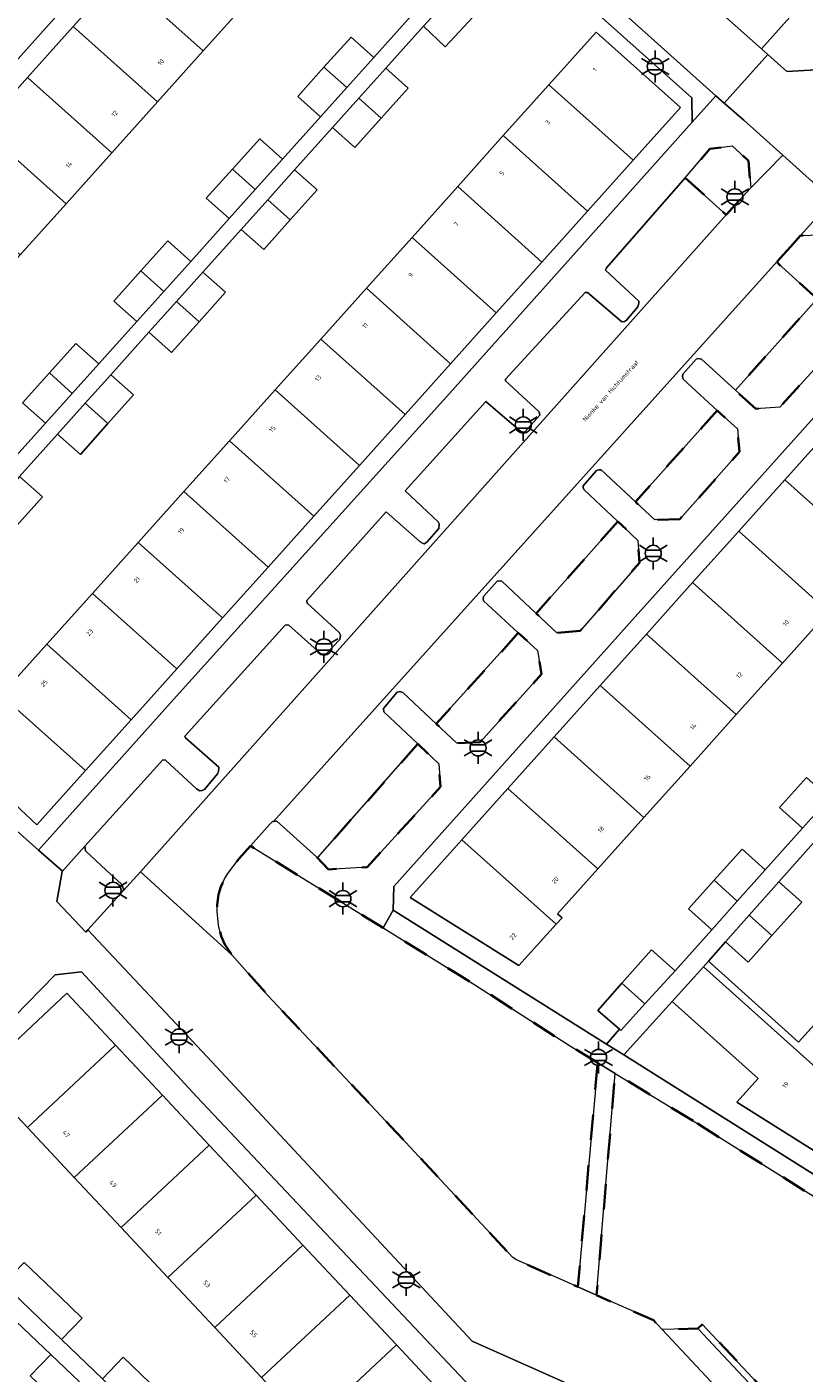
# Model space of a CAD drawing. Extents: x 105780 to 185197, y 477999 to 525027.
# Tile 23 of 256: x 105867 to 105928, y 478611 to 478717. Entities that reach past the tile are written whole.
import ezdxf
from ezdxf.enums import TextEntityAlignment as Align

# ---------------------------------------------------------------- set-up
doc = ezdxf.new("R2010")
doc.units = 0
doc.linetypes.add('XX-HIDDEN', pattern=[4, 2, -2])
for name, color, linetype, lineweight in [('B-GV-GR-HAAG_01-G', 252, 'GR-HAAG1', 13), ('B-GV-GR-MATERIAALGRENS-G', 252, 'XX-HIDDEN', 35), ('B-RO-IE-MEUBILAIR_WEGMEUBILAIR-S', 252, 'Continuous', 25), ('B-XX-KG-KADASTRAAL_BEBOUWING-G', 252, 'Continuous', 20), ('B1-WE-OG-BEBOUWING-T18', 7, 'Continuous', 18), ('B1-WE-OG-TERREIN_ERF-GV', 252, 'Continuous', 18), ('B1-WE-OG-TOPOGRAFIE-T18', 10, 'Continuous', 18), ('B1-WE-VH-VERHARDING_ASFALT-GV', 252, 'Continuous', 18), ('B1-WE-VH-VERHARDING_BETONSTRAATSTEEN-GV', 252, 'Continuous', 18), ('B1-WE-VH-VERHARDING_TEGEL-GV', 252, 'Continuous', 18)]:
    doc.layers.add(name, color=color, linetype=linetype, lineweight=lineweight)
doc.styles.add('NLCS-ISO', font='NLCS-ISO.ttf')
doc.styles.add('NLCS-ISO-M200-T18', font='NLCS-ISO.ttf', dxfattribs={"height": 0.36})
doc.linetypes.add('GR-HAAG1', pattern='A,6,[176,NLCS.shx,S=0.125,R=0,X=0,Y=0],-2', length=8)

# ---------------------------------------------------------------- blocks, each defined once
blk = doc.blocks.new('B-SIE-WEG_LICHTMAST-SO')
at = {"ltscale": 0.1}
for p, q in [((0, 1.27), (0, 2.53)), ((-1.1, 0.63), (-2.19, 1.27)), ((1.1, 0.63), (2.19, 1.27)), ((-1.1, -0.63), (-2.19, -1.27)), ((0, -1.27), (0, -2.53)), ((1.1, -0.63), (2.19, -1.27))]:
    blk.add_line(p, q, dxfattribs=at)
at = {"flags": 128}
for points in [[(-1.16, 0.5), (1.16, 0.5)], [(-1.16, -0.5), (1.16, -0.5)]]:
    blk.add_lwpolyline(points, dxfattribs=at)
at = {"ltscale": 0.1}
blk.add_circle((0, 0), 1.27, dxfattribs=at)
at = {"style": 'NLCS-ISO'}
blk.add_attdef('TYPE', text='', height=1.8, dxfattribs=at).set_placement((0, 2.53), align=Align.BOTTOM_CENTER)

msp = doc.modelspace()

# ---------------------------------------------------------------- linework, layer by layer
at = {"layer": 'B-GV-GR-HAAG_01-G', "flags": 128}
msp.add_lwpolyline([(105871.512, 478652.225), (105869.728, 478650.247), (105869.715, 478650.232), (105869.296, 478647.863), (105871.571, 478645.431), (105871.738, 478645.616), (105874.535, 478648.701), (105874.567, 478648.859), (105874.413, 478649.224), (105873.177, 478650.332), (105871.569, 478651.874)], close=True, dxfattribs=at)
at = {"layer": 'B-GV-GR-MATERIAALGRENS-G', "flags": 128}
for points in [[(105918.942, 478705.067), (105922.171, 478702.14), (105923.183, 478703.261), (105924.109, 478704.286), (105923.933, 478706.412), (105922.635, 478707.596), (105920.893, 478707.35)], [(105927.253, 478699.608), (105926.208, 478698.445), (105926.273, 478698.295), (105929.363, 478695.511), (105922.9, 478688.284), (105924.51, 478686.803), (105926.416, 478686.934), (105934.011, 478695.289), (105934.029, 478697.259), (105930.329, 478700.597), (105928.049, 478700.495)], [(105921.467, 478686.684), (105915.006, 478679.459), (105916.544, 478678.038), (105918.511, 478678.077), (105923.233, 478683.404), (105923.058, 478685.221)], [(105913.61, 478677.898), (105907.162, 478670.629), (105908.786, 478669.102), (105910.644, 478669.241), (105912.839, 478671.775), (105915.314, 478674.632), (105915.199, 478676.395)], [(105905.75, 478669.092), (105899.267, 478661.903), (105900.894, 478660.379), (105902.726, 478660.45), (105907.578, 478665.84), (105907.268, 478667.689)], [(105897.808, 478660.313), (105890.101, 478651.534), (105889.983, 478651.404), (105889.823, 478651.368), (105890.751, 478650.397), (105893.801, 478650.568), (105899.591, 478656.912), (105899.473, 478658.732)], [(105912.021, 478635.109), (105909.797, 478636.462), (105902.324, 478641.27), (105900.839, 478642.191), (105895.075, 478645.764), (105884.596, 478652.26), (105883.709, 478651.26), (105882.801, 478650.078), (105882.518, 478649.605), (105882.25, 478649.028), (105882.06, 478648.397), (105881.956, 478647.599), (105881.953, 478647.073), (105882.054, 478645.978), (105882.277, 478645.115), (105882.569, 478644.454), (105883.115, 478643.649), (105885.958, 478640.432), (105896.135, 478629.599), (105905.319, 478619.703), (105905.595, 478619.525), (105910.452, 478617.382)], [(105919.553, 478630.513), (105913.404, 478634.267), (105912.294, 478621.137), (105912.185, 478619.855), (105911.937, 478616.726), (105916.429, 478614.744), (105917.104, 478614.023), (105919.923, 478614.089), (105920.288, 478614.431), (105928.677, 478605.488), (105932.425, 478605.882), (105932.217, 478606.101), (105938.255, 478612.859), (105938.707, 478612.572), (105959.538, 478599.356), (105963.018, 478597.24), (105965.579, 478595.683), (105965.719, 478595.922), (105967.988, 478599.314), (105968.39, 478599.915)]]:
    msp.add_lwpolyline(points, close=True, dxfattribs=at)
at = {"layer": 'B-XX-KG-KADASTRAAL_BEBOUWING-G', "flags": 128}
for points in [[(105877.816, 478725.093), (105874.203, 478721.065), (105880.858, 478715.096), (105884.471, 478719.125)], [(105874.203, 478721.065), (105870.59, 478717.036), (105877.245, 478711.067), (105880.858, 478715.096)], [(105902.181, 478717.795), (105900.381, 478719.409), (105898.248, 478717.05), (105899.96, 478715.423)], [(105870.59, 478717.036), (105866.977, 478713.007), (105873.632, 478707.039), (105877.245, 478711.067)], [(105894.335, 478714.593), (105892.543, 478716.2), (105890.398, 478713.81), (105892.191, 478712.202)], [(105908.172, 478712.422), (105914.828, 478706.453), (105918.567, 478710.622), (105911.911, 478716.591)], [(105892.191, 478712.202), (105890.398, 478713.81), (105888.321, 478711.497), (105890.116, 478709.888)], [(105895.284, 478713.743), (105893.162, 478711.375), (105894.926, 478709.793), (105897.051, 478712.169)], [(105866.977, 478713.007), (105863.364, 478708.979), (105870.019, 478703.01), (105873.632, 478707.039)], [(105908.172, 478712.422), (105904.567, 478708.402), (105911.223, 478702.433), (105914.828, 478706.453)], [(105894.926, 478709.793), (105893.162, 478711.375), (105891.067, 478709.037), (105892.839, 478707.458)], [(105863.364, 478708.979), (105859.751, 478704.95), (105866.407, 478698.981), (105870.019, 478703.01)], [(105887.125, 478706.552), (105885.328, 478708.163), (105883.167, 478705.756), (105884.965, 478704.143)], [(105904.567, 478708.402), (105900.961, 478704.381), (105907.617, 478698.412), (105911.223, 478702.433)], [(105884.965, 478704.143), (105883.167, 478705.756), (105881.099, 478703.453), (105882.9, 478701.839)], [(105888.077, 478705.7), (105885.954, 478703.331), (105887.727, 478701.741), (105889.853, 478704.118)], [(105900.961, 478704.381), (105897.356, 478700.361), (105904.012, 478694.392), (105907.617, 478698.412)], [(105887.727, 478701.741), (105885.954, 478703.331), (105883.852, 478700.986), (105885.634, 478699.399)], [(105879.869, 478698.459), (105878.066, 478700.075), (105875.936, 478697.703), (105877.74, 478696.085)], [(105897.356, 478700.361), (105893.75, 478696.34), (105900.406, 478690.371), (105904.012, 478694.392)], [(105877.74, 478696.085), (105875.936, 478697.703), (105873.804, 478695.328), (105875.61, 478693.708)], [(105880.822, 478697.605), (105878.746, 478695.288), (105880.529, 478693.689), (105882.608, 478696.015)], [(105893.75, 478696.34), (105890.145, 478692.32), (105896.8, 478686.351), (105900.406, 478690.371)], [(105880.529, 478693.689), (105878.746, 478695.288), (105876.564, 478692.854), (105878.355, 478691.258)], [(105890.145, 478692.32), (105886.539, 478688.299), (105893.195, 478682.33), (105896.8, 478686.351)], [(105872.606, 478690.358), (105870.797, 478691.979), (105868.705, 478689.649), (105870.515, 478688.026)], [(105870.515, 478688.026), (105868.705, 478689.649), (105866.589, 478687.292), (105868.4, 478685.667)], [(105873.561, 478689.503), (105871.537, 478687.245), (105873.33, 478685.637), (105875.356, 478687.904)], [(105886.539, 478688.299), (105882.933, 478684.279), (105889.589, 478678.31), (105893.195, 478682.33)], [(105873.33, 478685.637), (105871.537, 478687.245), (105869.357, 478684.811), (105871.157, 478683.207)], [(105930.459, 478685.268), (105926.812, 478681.202), (105933.915, 478674.832), (105937.562, 478678.899)], [(105882.933, 478684.279), (105879.328, 478680.258), (105885.984, 478674.289), (105889.589, 478678.31)], [(105866.353, 478681.46), (105864.328, 478679.2), (105866.131, 478677.584), (105868.158, 478679.852)], [(105926.812, 478681.202), (105923.165, 478677.135), (105930.268, 478670.765), (105933.915, 478674.832)], [(105879.328, 478680.258), (105875.722, 478676.238), (105882.378, 478670.269), (105885.984, 478674.289)], [(105875.722, 478676.238), (105872.117, 478672.217), (105878.773, 478666.249), (105882.378, 478670.269)], [(105923.165, 478677.135), (105919.518, 478673.068), (105926.621, 478666.699), (105930.268, 478670.765)], [(105919.518, 478673.068), (105915.871, 478669.002), (105922.974, 478662.632), (105926.621, 478666.699)], [(105872.117, 478672.217), (105868.511, 478668.197), (105875.167, 478662.228), (105878.773, 478666.249)], [(105915.871, 478669.002), (105912.224, 478664.935), (105919.327, 478658.565), (105922.974, 478662.632)], [(105868.511, 478668.197), (105864.906, 478664.176), (105871.561, 478658.208), (105875.167, 478662.228)], [(105912.224, 478664.935), (105908.577, 478660.869), (105915.68, 478654.498), (105919.327, 478658.565)], [(105864.906, 478664.176), (105861.19, 478660.033), (105867.719, 478653.923), (105871.561, 478658.208)], [(105908.577, 478660.869), (105904.93, 478656.802), (105912.033, 478650.432), (105915.68, 478654.498)], [(105930.332, 478656.033), (105928.513, 478657.665), (105926.387, 478655.296), (105928.215, 478653.663)], [(105904.93, 478656.802), (105901.283, 478652.736), (105908.736, 478646.052), (105909.204, 478646.574), (105908.854, 478646.887), (105912.033, 478650.432)], [(105901.283, 478652.736), (105897.201, 478648.184), (105905.805, 478642.784), (105908.736, 478646.052)], [(105925.263, 478650.36), (105923.428, 478651.999), (105921.215, 478649.534), (105923.053, 478647.885)], [(105923.053, 478647.885), (105921.215, 478649.534), (105919.186, 478647.274), (105921.033, 478645.624)], [(105926.345, 478649.407), (105924, 478646.767), (105925.787, 478645.164), (105928.14, 478647.813)], [(105925.787, 478645.164), (105924, 478646.767), (105922.128, 478644.66), (105923.922, 478643.066)], [(105918.131, 478642.376), (105916.281, 478644.037), (105913.938, 478641.387), (105915.75, 478639.762)], [(105920.371, 478642.687), (105917.911, 478639.946), (105924.698, 478633.86), (105923.011, 478631.987), (105931.607, 478626.591), (105934.599, 478629.928)], [(105931.146, 478640.358), (105927.893, 478636.731), (105920.783, 478643.146), (105920.371, 478642.687), (105934.599, 478629.928), (105938.244, 478633.992)], [(105915.75, 478639.762), (105913.938, 478641.387), (105912.027, 478639.226), (105913.736, 478637.752), (105913.839, 478637.663)], [(105873.929, 478636.497), (105870.091, 478640.596), (105863.128, 478634.075), (105866.965, 478629.977)], [(105877.629, 478632.545), (105873.929, 478636.497), (105866.965, 478629.977), (105870.665, 478626.025)], [(105881.33, 478628.592), (105877.629, 478632.545), (105870.665, 478626.025), (105874.366, 478622.072)], [(105885.03, 478624.64), (105881.33, 478628.592), (105874.366, 478622.072), (105878.066, 478618.12)], [(105888.731, 478620.688), (105885.03, 478624.64), (105878.066, 478618.12), (105881.767, 478614.167)], [(105892.432, 478616.735), (105888.731, 478620.688), (105881.767, 478614.167), (105885.467, 478610.215)], [(105865.086, 478617.623), (105867.955, 478614.866), (105869.665, 478613.224), (105871.298, 478614.924), (105869.53, 478616.622), (105866.718, 478619.322)], [(105896.118, 478612.798), (105892.432, 478616.735), (105885.467, 478610.215), (105889.153, 478606.278)], [(105899.808, 478608.857), (105896.118, 478612.798), (105889.153, 478606.278), (105892.845, 478602.335)], [(105868.809, 478612.048), (105867.185, 478610.347), (105869.501, 478608.132), (105871.073, 478609.886)], [(105872.895, 478610.12), (105875.717, 478607.41), (105877.453, 478605.742), (105879.088, 478607.444), (105877.293, 478609.167), (105874.529, 478611.821)]]:
    msp.add_lwpolyline(points, close=True, dxfattribs=at)
at = {"layer": 'B1-WE-OG-TERREIN_ERF-GV', "flags": 128}
for points in [[(105887.51, 478738.097), (105868.217, 478716.677), (105855.416, 478702.383)], [(105860.149, 478658.751), (105867.856, 478651.909), (105878.519, 478663.826), (105900.319, 478688.015), (105919.493, 478709.469), (105919.454, 478711.396), (105906.749, 478722.777)], [(105884.471, 478719.125), (105880.858, 478715.096), (105877.245, 478711.067), (105873.632, 478707.039), (105870.019, 478703.01), (105866.407, 478698.981), (105862.793, 478694.952), (105859.181, 478690.924), (105855.567, 478686.895), (105851.955, 478682.866), (105848.342, 478678.838), (105844.595, 478674.66), (105837.939, 478680.629), (105841.686, 478684.807), (105845.299, 478688.835), (105848.912, 478692.864), (105852.525, 478696.893), (105856.138, 478700.921), (105859.751, 478704.95), (105863.364, 478708.979), (105866.977, 478713.007), (105870.59, 478717.036)], [(105865.396, 478682.317), (105868.4, 478685.667), (105866.589, 478687.292), (105868.705, 478689.649), (105870.797, 478691.979), (105872.606, 478690.358), (105875.61, 478693.708), (105873.804, 478695.328), (105875.936, 478697.703), (105878.066, 478700.075), (105879.869, 478698.459), (105882.9, 478701.839), (105881.099, 478703.453), (105883.167, 478705.756), (105885.328, 478708.163), (105887.125, 478706.552), (105890.116, 478709.888), (105888.321, 478711.497), (105890.398, 478713.81), (105892.543, 478716.2), (105894.335, 478714.593), (105897.252, 478717.847)], [(105902.181, 478717.795), (105899.96, 478715.423), (105898.248, 478717.05), (105895.284, 478713.743), (105897.051, 478712.169), (105894.926, 478709.793), (105892.839, 478707.458), (105891.067, 478709.037), (105888.077, 478705.7), (105889.853, 478704.118), (105887.727, 478701.741), (105885.634, 478699.399), (105883.852, 478700.986), (105880.822, 478697.605), (105882.608, 478696.015), (105880.529, 478693.689), (105878.355, 478691.258), (105876.564, 478692.854), (105873.561, 478689.503), (105875.356, 478687.904), (105873.33, 478685.637), (105871.157, 478683.207), (105869.357, 478684.811), (105866.353, 478681.46), (105868.158, 478679.852), (105866.131, 478677.584)], [(105864.906, 478664.176), (105868.511, 478668.197), (105872.117, 478672.217), (105875.722, 478676.238), (105879.328, 478680.258), (105882.933, 478684.279), (105886.539, 478688.299), (105890.145, 478692.32), (105893.75, 478696.34), (105897.356, 478700.361), (105900.961, 478704.381), (105904.567, 478708.402), (105908.172, 478712.422), (105911.911, 478716.591), (105918.567, 478710.622), (105914.828, 478706.453), (105911.223, 478702.433), (105907.617, 478698.412), (105904.012, 478694.392), (105900.406, 478690.371), (105896.8, 478686.351), (105893.195, 478682.33), (105889.589, 478678.31), (105885.984, 478674.289), (105882.378, 478670.269), (105878.773, 478666.249), (105875.167, 478662.228), (105871.561, 478658.208), (105867.719, 478653.923), (105861.19, 478660.033)], [(105936.411, 478694.297), (105914.752, 478670.091), (105895.912, 478649.036), (105895.87, 478647.173), (105912.726, 478636.579), (105913.736, 478637.752), (105912.027, 478639.226), (105913.938, 478641.387), (105916.281, 478644.037), (105918.131, 478642.376), (105921.033, 478645.624), (105919.186, 478647.274), (105921.215, 478649.534), (105923.428, 478651.999), (105925.263, 478650.36), (105928.215, 478653.663), (105926.387, 478655.296), (105928.513, 478657.665)], [(105930.268, 478670.765), (105926.621, 478666.699), (105922.974, 478662.632), (105919.327, 478658.565), (105915.68, 478654.498), (105912.033, 478650.432), (105908.854, 478646.887), (105909.204, 478646.574), (105908.736, 478646.052), (105905.805, 478642.784), (105897.201, 478648.184), (105901.283, 478652.736), (105904.93, 478656.802), (105908.577, 478660.869), (105912.224, 478664.935), (105915.871, 478669.002), (105919.518, 478673.068), (105923.165, 478677.135), (105926.812, 478681.202), (105930.459, 478685.268)], [(105929.287, 478652.719), (105926.345, 478649.407), (105928.14, 478647.813), (105925.787, 478645.164), (105923.922, 478643.066), (105922.128, 478644.66), (105920.783, 478643.146), (105927.893, 478636.731), (105931.146, 478640.358)], [(105905.059, 478606.228), (105880.355, 478632.421), (105871.245, 478642.303), (105869.151, 478642.059), (105866.92, 478639.77), (105862.447, 478635.181), (105854.948, 478627.19), (105857.212, 478625.071), (105858.919, 478626.87), (105861.774, 478624.091), (105863.487, 478622.424), (105861.909, 478620.675), (105865.086, 478617.623), (105866.718, 478619.322), (105869.53, 478616.622), (105871.298, 478614.924), (105869.665, 478613.224), (105872.895, 478610.12), (105874.529, 478611.821), (105877.293, 478609.167)], [(105931.607, 478626.591), (105923.011, 478631.987), (105924.698, 478633.86), (105917.911, 478639.946), (105914.087, 478635.724), (105930.867, 478625.177)], [(105867.185, 478610.347), (105868.809, 478612.048), (105865.555, 478615.156), (105863.932, 478613.457), (105861.67, 478615.62), (105859.343, 478617.846), (105860.962, 478619.542), (105856.42, 478623.977), (105854.786, 478622.203), (105852.389, 478624.502), (105847.403, 478618.872), (105839.063, 478609.891)]]:
    msp.add_lwpolyline(points, dxfattribs=at)
msp.add_lwpolyline([(105863.128, 478634.075), (105870.091, 478640.596), (105873.929, 478636.497), (105877.629, 478632.545), (105881.33, 478628.592), (105885.03, 478624.64), (105888.731, 478620.688), (105892.432, 478616.735), (105896.118, 478612.798), (105899.808, 478608.857), (105903.67, 478604.732), (105896.705, 478598.212), (105892.845, 478602.335), (105889.153, 478606.278), (105885.467, 478610.215), (105881.767, 478614.167), (105878.066, 478618.12), (105874.366, 478622.072), (105870.665, 478626.025), (105866.965, 478629.977)], close=True, dxfattribs=at)
at = {"layer": 'B1-WE-VH-VERHARDING_ASFALT-GV', "flags": 128}
msp.add_lwpolyline([(105887.52, 478741.926), (105921.359, 478711.557), (105922.02, 478710.964), (105925.456, 478714.818), (105924.958, 478715.261), (105909.957, 478728.613)], dxfattribs=at)
at = {"layer": 'B1-WE-VH-VERHARDING_BETONSTRAATSTEEN-GV', "flags": 128}
for points in [[(105937.358, 478711.074), (105937.972, 478711.769), (105939.057, 478712.989), (105935.25, 478716.347), (105934.236, 478715.232), (105932.943, 478713.808), (105926.966, 478713.474), (105925.456, 478714.818), (105922.02, 478710.964), (105923.569, 478709.627), (105926.662, 478706.848), (105930.583, 478703.327), (105935.743, 478698.691), (105939.176, 478702.496), (105937.742, 478703.777)], [(105926.208, 478698.445), (105927.253, 478699.608), (105928.049, 478700.495), (105930.583, 478703.327), (105926.662, 478706.848), (105924.109, 478704.286), (105923.183, 478703.261), (105922.171, 478702.14), (105875.892, 478650.198), (105883.115, 478643.649), (105882.569, 478644.454), (105882.277, 478645.115), (105882.054, 478645.978), (105881.953, 478647.073), (105881.956, 478647.599), (105882.06, 478648.397), (105882.25, 478649.028), (105882.518, 478649.605), (105882.801, 478650.078), (105883.709, 478651.26), (105884.596, 478652.26), (105886.137, 478653.999), (105886.33, 478654.171), (105886.411, 478654.179)], [(105922.171, 478702.14), (105918.942, 478705.067), (105912.729, 478697.946), (105912.648, 478697.776), (105915.268, 478695.312), (105915.285, 478695.166), (105915.191, 478694.858), (105914.289, 478693.827), (105914.128, 478693.712), (105913.923, 478693.693), (105911.213, 478695.997), (105911.036, 478696.008), (105904.733, 478689.138), (105904.729, 478689.011), (105907.406, 478686.569), (105907.458, 478686.297), (105906.294, 478685), (105906.159, 478684.954), (105905.941, 478685.003), (105903.198, 478687.374), (105896.816, 478680.314), (105899.424, 478677.879), (105899.511, 478677.706), (105899.468, 478677.352), (105898.557, 478676.292), (105898.329, 478676.144), (105898.221, 478676.149), (105897.99, 478676.285), (105895.306, 478678.659), (105889.037, 478671.663), (105889.058, 478671.439), (105891.592, 478669.127), (105891.71, 478668.907), (105891.647, 478668.571), (105890.573, 478667.435), (105890.262, 478667.401), (105890.112, 478667.463), (105887.61, 478669.708), (105887.491, 478669.741), (105887.336, 478669.695), (105879.416, 478660.93), (105879.452, 478660.795), (105882.085, 478658.477), (105882.063, 478658.104), (105881.992, 478657.944), (105880.952, 478656.702), (105880.77, 478656.625), (105880.594, 478656.617), (105880.323, 478656.751), (105877.869, 478659.028), (105877.662, 478659.047), (105871.512, 478652.225), (105871.569, 478651.874), (105873.177, 478650.332), (105874.413, 478649.224), (105874.567, 478648.859), (105874.535, 478648.701), (105875.892, 478650.198)], [(105913.61, 478677.898), (105910.929, 478680.432), (105910.865, 478680.581), (105910.867, 478680.725), (105911.918, 478681.924), (105912.116, 478681.981), (105912.288, 478681.97), (105915.006, 478679.459), (105921.467, 478686.684), (105918.783, 478689.152), (105918.716, 478689.359), (105918.746, 478689.533), (105919.805, 478690.742), (105919.946, 478690.796), (105920.226, 478690.743), (105922.9, 478688.284), (105929.363, 478695.511), (105926.273, 478698.295), (105926.208, 478698.445), (105886.411, 478654.179), (105886.672, 478654.206), (105889.823, 478651.368), (105889.983, 478651.404), (105890.101, 478651.534), (105897.808, 478660.313), (105895.132, 478662.852), (105895.091, 478663.108), (105896.185, 478664.395), (105896.383, 478664.452), (105896.626, 478664.378), (105899.267, 478661.903), (105905.75, 478669.092), (105903.003, 478671.631), (105902.974, 478671.82), (105903.005, 478671.975), (105904.075, 478673.175), (105904.235, 478673.211), (105904.447, 478673.183), (105907.162, 478670.629)], [(105937.774, 478620.845), (105930.867, 478625.177), (105914.087, 478635.724), (105912.726, 478636.579), (105895.87, 478647.173), (105895.075, 478645.764), (105900.839, 478642.191), (105902.324, 478641.27), (105909.797, 478636.462), (105912.021, 478635.109), (105913.404, 478634.267), (105919.553, 478630.513), (105968.39, 478599.915), (105970.148, 478598.819), (105985.339, 478589.344), (105986.091, 478590.685), (105969.941, 478601.097), (105968.476, 478601.736), (105952.073, 478611.87), (105948.147, 478614.368), (105942.452, 478617.915)], [(105913.404, 478634.267), (105912.021, 478635.109), (105910.452, 478617.382), (105911.937, 478616.726), (105912.185, 478619.855), (105912.294, 478621.137)], [(105919.923, 478614.089), (105917.104, 478614.023), (105930.624, 478599.57), (105931.204, 478598.953), (105946.053, 478583.166), (105945.996, 478585.609), (105945.98, 478586.313)]]:
    msp.add_lwpolyline(points, close=True, dxfattribs=at)
msp.add_lwpolyline([(105930.624, 478599.57), (105917.104, 478614.023), (105916.429, 478614.744), (105911.937, 478616.726), (105910.452, 478617.382), (105905.595, 478619.525), (105905.319, 478619.703), (105896.135, 478629.599), (105885.958, 478640.432), (105883.115, 478643.649), (105875.892, 478650.198), (105874.535, 478648.701), (105871.738, 478645.616), (105881.18, 478635.563), (105902.103, 478613.101), (105913.226, 478608.137)], dxfattribs=at)
at = {"layer": 'B1-WE-VH-VERHARDING_TEGEL-GV', "flags": 128}
for points in [[(105906.749, 478722.777), (105919.454, 478711.396), (105919.493, 478709.469), (105921.359, 478711.557), (105887.52, 478741.926)], [(105855.416, 478702.383), (105868.217, 478716.677), (105887.51, 478738.097)], [(105944.892, 478737.564), (105926.528, 478717.017), (105924.958, 478715.261), (105925.456, 478714.818), (105926.966, 478713.474), (105932.943, 478713.808)], [(105909.957, 478728.613), (105924.958, 478715.261), (105926.528, 478717.017)], [(105897.252, 478717.847), (105894.335, 478714.593), (105892.191, 478712.202), (105890.116, 478709.888), (105887.125, 478706.552), (105884.965, 478704.143), (105882.9, 478701.839), (105879.869, 478698.459), (105877.74, 478696.085), (105875.61, 478693.708), (105872.606, 478690.358), (105870.515, 478688.026), (105868.4, 478685.667), (105865.396, 478682.317)], [(105866.353, 478681.46), (105869.357, 478684.811), (105871.537, 478687.245), (105873.561, 478689.503), (105876.564, 478692.854), (105878.746, 478695.288), (105880.822, 478697.605), (105883.852, 478700.986), (105885.954, 478703.331), (105888.077, 478705.7), (105891.067, 478709.037), (105893.162, 478711.375), (105895.284, 478713.743), (105898.248, 478717.05)], [(105930.583, 478703.327), (105928.049, 478700.495), (105930.329, 478700.597)], [(105934.011, 478695.289), (105926.416, 478686.934), (105924.51, 478686.803), (105922.9, 478688.284), (105920.226, 478690.743), (105919.946, 478690.796), (105919.805, 478690.742), (105918.746, 478689.533), (105918.716, 478689.359), (105918.783, 478689.152), (105921.467, 478686.684), (105923.058, 478685.221), (105923.233, 478683.404), (105918.511, 478678.077), (105916.544, 478678.038), (105915.006, 478679.459), (105912.288, 478681.97), (105912.116, 478681.981), (105911.918, 478681.924), (105910.867, 478680.725), (105910.865, 478680.581), (105910.929, 478680.432), (105913.61, 478677.898), (105915.199, 478676.395), (105915.314, 478674.632), (105912.839, 478671.775), (105910.644, 478669.241), (105908.786, 478669.102), (105907.162, 478670.629), (105904.447, 478673.183), (105904.235, 478673.211), (105904.075, 478673.175), (105903.005, 478671.975), (105902.974, 478671.82), (105903.003, 478671.631), (105905.75, 478669.092), (105907.268, 478667.689), (105907.578, 478665.84), (105902.726, 478660.45), (105900.894, 478660.379), (105899.267, 478661.903), (105896.626, 478664.378), (105896.383, 478664.452), (105896.185, 478664.395), (105895.091, 478663.108), (105895.132, 478662.852), (105897.808, 478660.313), (105899.473, 478658.732), (105899.591, 478656.912), (105893.801, 478650.568), (105890.751, 478650.397), (105889.823, 478651.368), (105886.672, 478654.206), (105886.411, 478654.179), (105886.33, 478654.171), (105886.137, 478653.999), (105884.596, 478652.26), (105895.075, 478645.764), (105895.87, 478647.173), (105895.912, 478649.036), (105914.752, 478670.091), (105936.411, 478694.297)], [(105913.226, 478608.137), (105902.103, 478613.101), (105881.18, 478635.563), (105871.738, 478645.616), (105871.571, 478645.431), (105869.296, 478647.863), (105869.715, 478650.232), (105869.728, 478650.247), (105867.856, 478651.909), (105860.149, 478658.751)], [(105930.332, 478656.033), (105928.215, 478653.663), (105925.263, 478650.36), (105923.053, 478647.885), (105921.033, 478645.624), (105918.131, 478642.376), (105915.75, 478639.762), (105913.839, 478637.663), (105913.736, 478637.752), (105912.726, 478636.579), (105914.087, 478635.724), (105917.911, 478639.946), (105920.371, 478642.687), (105920.783, 478643.146), (105922.128, 478644.66), (105924, 478646.767), (105926.345, 478649.407), (105929.287, 478652.719)], [(105866.92, 478639.77), (105869.151, 478642.059), (105871.245, 478642.303), (105880.355, 478632.421), (105905.059, 478606.228)], [(105872.895, 478610.12), (105869.665, 478613.224), (105867.955, 478614.866), (105865.086, 478617.623)], [(105865.555, 478615.156), (105868.809, 478612.048), (105871.073, 478609.886)]]:
    msp.add_lwpolyline(points, dxfattribs=at)
for points in [[(105912.729, 478697.946), (105918.942, 478705.067), (105920.893, 478707.35), (105922.635, 478707.596), (105923.933, 478706.412), (105924.109, 478704.286), (105926.662, 478706.848), (105923.569, 478709.627), (105922.02, 478710.964), (105921.359, 478711.557), (105919.493, 478709.469), (105900.319, 478688.015), (105878.519, 478663.826), (105867.856, 478651.909), (105869.728, 478650.247), (105871.512, 478652.225), (105877.662, 478659.047), (105877.869, 478659.028), (105880.323, 478656.751), (105880.594, 478656.617), (105880.77, 478656.625), (105880.952, 478656.702), (105881.992, 478657.944), (105882.063, 478658.104), (105882.085, 478658.477), (105879.452, 478660.795), (105879.416, 478660.93), (105887.336, 478669.695), (105887.491, 478669.741), (105887.61, 478669.708), (105890.112, 478667.463), (105890.262, 478667.401), (105890.573, 478667.435), (105891.647, 478668.571), (105891.71, 478668.907), (105891.592, 478669.127), (105889.058, 478671.439), (105889.037, 478671.663), (105895.306, 478678.659), (105897.99, 478676.285), (105898.221, 478676.149), (105898.329, 478676.144), (105898.557, 478676.292), (105899.468, 478677.352), (105899.511, 478677.706), (105899.424, 478677.879), (105896.816, 478680.314), (105903.198, 478687.374), (105905.941, 478685.003), (105906.159, 478684.954), (105906.294, 478685), (105907.458, 478686.297), (105907.406, 478686.569), (105904.729, 478689.011), (105904.733, 478689.138), (105911.036, 478696.008), (105911.213, 478695.997), (105913.923, 478693.693), (105914.128, 478693.712), (105914.289, 478693.827), (105915.191, 478694.858), (105915.285, 478695.166), (105915.268, 478695.312), (105912.648, 478697.776)], [(105928.677, 478605.488), (105920.288, 478614.431), (105919.923, 478614.089), (105945.98, 478586.313), (105946.344, 478586.656)]]:
    msp.add_lwpolyline(points, close=True, dxfattribs=at)

# ---------------------------------------------------------------- block references
at = {"layer": 'B-RO-IE-MEUBILAIR_WEGMEUBILAIR-S', "xscale": 0.5, "yscale": 0.5, "zscale": 0.5}
for p in [(105916.572, 478713.867), (105922.866, 478703.559), (105906.139, 478685.527), (105916.41, 478675.379), (105890.398, 478667.981), (105902.571, 478659.999), (105873.727, 478648.738), (105891.892, 478648.08), (105878.95, 478637.14), (105912.086, 478635.528), (105896.901, 478617.94)]:
    msp.add_blockref('B-SIE-WEG_LICHTMAST-SO', p, dxfattribs=at)

# ---------------------------------------------------------------- texts
at = {"layer": 'B1-WE-OG-BEBOUWING-T18', "style": 'NLCS-ISO-M200-T18'}
for s, rotation, p in [('10', 48.1, (105877.51, 478714.21)), ('1', 48.1, (105911.792, 478713.612)), ('12', 48.1, (105873.857, 478710.136)), ('3', 48.1, (105908.061, 478709.452)), ('14', 48.1, (105870.243, 478706.107)), ('5', 48.1, (105904.456, 478705.431)), ('7', 48.1, (105900.85, 478701.411)), ('9', 48.1, (105897.245, 478697.39)), ('11', 48.1, (105893.654, 478693.387)), ('13', 48.1, (105889.924, 478689.226)), ('15', 48.1, (105886.318, 478685.206)), ('17', 48.1, (105882.712, 478681.185)), ('19', 48.1, (105879.107, 478677.165)), ('21', 48.1, (105875.627, 478673.285)), ('10', 48.1, (105926.902, 478669.86)), ('23', 48.1, (105871.896, 478669.124)), ('12', 48.1, (105923.215, 478665.748)), ('25', 48.1, (105868.291, 478665.104)), ('14', 48.1, (105919.568, 478661.682)), ('16', 48.1, (105915.945, 478657.642)), ('18', 48.1, (105912.275, 478653.548)), ('20', 48.1, (105908.667, 478649.526)), ('22', 48.1, (105905.33, 478645.101)), ('19', 48.1, (105926.872, 478633.345)), ('47', 313.1, (105870.032, 478629.482)), ('49', 313.1, (105873.732, 478625.53)), ('51', 313.1, (105877.305, 478621.714)), ('53', 313.1, (105881.134, 478617.624)), ('55', 313.1, (105884.834, 478613.672))]:
    msp.add_text(s, height=0.36, rotation=rotation, dxfattribs=at).set_placement(p, align=Align.MIDDLE)
at = {"layer": 'B1-WE-OG-TOPOGRAFIE-T18', "style": 'NLCS-ISO-M200-T18'}
msp.add_text('Nienke van Hichtumstraat', height=0.36, rotation=47.8, dxfattribs=at).set_placement((105913.05, 478688.233), align=Align.MIDDLE)

doc.saveas('drawing.dxf')
